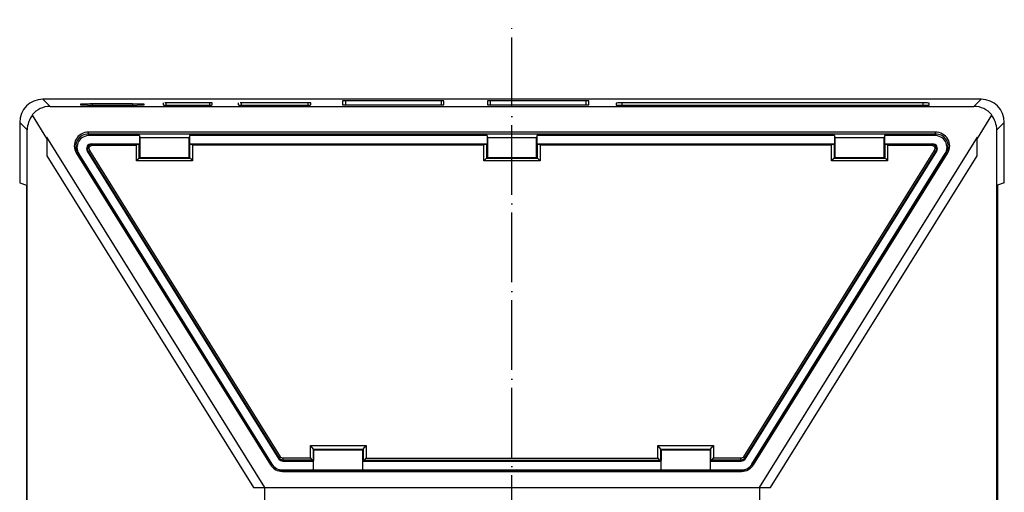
# Model space of a CAD drawing. Header units: millimetres. Extents: x 2672 to 3854, y 1493 to 2329.
# Tile 4 of 13: x 2941 to 3111, y 1986 to 2067. Entities that reach past the tile are written whole.
import ezdxf

# ---------------------------------------------------------------- set-up
doc = ezdxf.new("R2010")
doc.units = ezdxf.units.MM
doc.linetypes.add('ACAD_ISO04W100', pattern=[30, 24, -3, 0, -3])
doc.linetypes.add('PHANTOM', pattern=[0.8, 0.45, -0.05, 0.1, -0.05, 0.1, -0.05])
doc.layers.add('DEFAULT_3', color=7, linetype='PHANTOM')

msp = doc.modelspace()

# ---------------------------------------------------------------- linework, layer by layer
at = {"color": 7, "linetype": 'Continuous'}
for p, q in [((2946.43, 2052.493), (2945.183, 2053.74)), ((3107.17, 2053.74), (2945.183, 2053.74)), ((2996.926, 2053.446), (2996.926, 2052.779)), ((2997.426, 2053.459), (2997.426, 2052.766)), ((3013.926, 2053.459), (2997.426, 2053.459)), ((3013.926, 2053.459), (3013.926, 2052.766)), ((3014.426, 2052.779), (3014.426, 2053.446)), ((3021.926, 2053.446), (3021.926, 2052.779)), ((3022.426, 2053.459), (3022.426, 2052.766)), ((3038.926, 2053.459), (3022.426, 2053.459)), ((3038.926, 2053.459), (3038.926, 2052.766)), ((3039.426, 2052.779), (3039.426, 2053.446)), ((3105.923, 2052.493), (3107.17, 2053.74)), ((2946.43, 2052.493), (3105.923, 2052.493)), ((2951.676, 2052.861), (2951.676, 2052.783)), ((2953.676, 2052.913), (2953.676, 2052.73)), ((2960.676, 2052.913), (2953.676, 2052.913)), ((2953.676, 2052.73), (2960.676, 2052.73)), ((2960.676, 2052.913), (2960.676, 2052.73)), ((2962.676, 2052.783), (2962.676, 2052.861)), ((2965.926, 2053.099), (2965.926, 2052.746)), ((2966.426, 2053.112), (2966.426, 2052.733)), ((2973.926, 2053.112), (2966.426, 2053.112)), ((2966.426, 2052.733), (2973.926, 2052.733)), ((2973.926, 2053.112), (2973.926, 2052.733)), ((2974.426, 2052.746), (2974.426, 2053.099)), ((2978.926, 2053.099), (2978.926, 2052.746)), ((2979.426, 2053.112), (2979.426, 2052.733)), ((2990.926, 2053.112), (2979.426, 2053.112)), ((2979.426, 2052.733), (2990.926, 2052.733)), ((2990.926, 2053.112), (2990.926, 2052.733)), ((2991.426, 2052.746), (2991.426, 2053.099)), ((2997.426, 2052.766), (3013.926, 2052.766)), ((3022.426, 2052.766), (3038.926, 2052.766)), ((3044.176, 2053.067), (3044.176, 2052.726)), ((3045.176, 2052.7), (3045.176, 2053.093)), ((3097.176, 2053.093), (3045.176, 2053.093)), ((3045.176, 2052.7), (3097.176, 2052.7)), ((3097.176, 2052.7), (3097.176, 2053.093)), ((3098.176, 2052.726), (3098.176, 2053.067)), ((2945.886, 2046.983), (2943.403, 2050.967)), ((3108.95, 2050.967), (3106.467, 2046.983)), ((2941.184, 2049.741), (2941.184, 2039.289)), ((2942.486, 2048.44), (2941.184, 2049.741)), ((2942.486, 1889.055), (2942.486, 2048.44)), ((3109.867, 2048.44), (3111.169, 2049.741)), ((3109.867, 1889.055), (3109.867, 2048.44)), ((3111.169, 2039.289), (3111.169, 2049.741)), ((2945.886, 2047.172), (2945.886, 2043.958)), ((2983.511, 1986.8), (2945.886, 2047.172)), ((2953.075, 2047.723), (2953.075, 2048.051)), ((3099.278, 2048.051), (2953.075, 2048.051)), ((2953.075, 2047.723), (2953.266, 2047.496)), ((3099.278, 2047.723), (2953.075, 2047.723)), ((2961.864, 2047.496), (2953.266, 2047.496)), ((2961.864, 2047.496), (2961.864, 2046.042)), ((2961.864, 2047.496), (2961.926, 2047.058)), ((2961.926, 2047.058), (2961.926, 2043.663)), ((2970.426, 2047.058), (2961.926, 2047.058)), ((2970.489, 2047.496), (2970.426, 2047.058)), ((2970.426, 2043.663), (2970.426, 2047.058)), ((2970.489, 2047.496), (2970.489, 2046.042)), ((3021.864, 2047.496), (2970.489, 2047.496)), ((3021.864, 2047.496), (3021.864, 2046.042)), ((3021.864, 2047.496), (3021.926, 2047.058)), ((3021.926, 2047.058), (3021.926, 2043.663)), ((3030.426, 2047.058), (3021.926, 2047.058)), ((3030.489, 2047.496), (3030.426, 2047.058)), ((3030.426, 2043.663), (3030.426, 2047.058)), ((3030.489, 2047.496), (3030.489, 2046.042)), ((3081.864, 2047.496), (3030.489, 2047.496)), ((3106.467, 2047.172), (3068.842, 1986.8)), ((3081.864, 2047.496), (3081.864, 2046.042)), ((3081.864, 2047.496), (3081.926, 2047.058)), ((3081.926, 2047.058), (3081.926, 2043.663)), ((3090.426, 2047.058), (3081.926, 2047.058)), ((3090.489, 2047.496), (3090.426, 2047.058)), ((3090.426, 2043.663), (3090.426, 2047.058)), ((3090.489, 2047.496), (3090.489, 2046.042)), ((3099.087, 2047.496), (3090.489, 2047.496)), ((3099.278, 2047.723), (3099.087, 2047.496)), ((3099.278, 2047.723), (3099.278, 2048.051)), ((3106.467, 2043.958), (3106.467, 2047.172)), ((2953.56, 2046.042), (2953.746, 2045.988)), ((2953.56, 2046.042), (2961.864, 2046.042)), ((2953.746, 2045.988), (2953.746, 2045.784)), ((2953.746, 2045.988), (2961.52, 2045.988)), ((2953.746, 2045.784), (2961.322, 2045.784)), ((2961.52, 2045.988), (2961.322, 2045.784)), ((2961.322, 2043.133), (2961.322, 2045.784)), ((2961.52, 2045.988), (2961.839, 2046.004)), ((2961.864, 2046.042), (2961.839, 2046.004)), ((2961.839, 2043.531), (2961.839, 2046.004)), ((2970.489, 2046.042), (2970.514, 2046.004)), ((2970.489, 2046.042), (3021.864, 2046.042)), ((2970.514, 2046.004), (2970.514, 2043.531)), ((2970.514, 2046.004), (2970.833, 2045.988)), ((2971.031, 2045.784), (2970.833, 2045.988)), ((3021.52, 2045.988), (2970.833, 2045.988)), ((2971.031, 2045.784), (2971.031, 2043.133)), ((3021.322, 2045.784), (2971.031, 2045.784)), ((3021.52, 2045.988), (3021.322, 2045.784)), ((3021.322, 2043.133), (3021.322, 2045.784)), ((3021.52, 2045.988), (3021.839, 2046.004)), ((3021.864, 2046.042), (3021.839, 2046.004)), ((3021.839, 2043.531), (3021.839, 2046.004)), ((3030.489, 2046.042), (3030.514, 2046.004)), ((3030.489, 2046.042), (3081.864, 2046.042)), ((3030.514, 2046.004), (3030.514, 2043.531)), ((3030.514, 2046.004), (3030.833, 2045.988)), ((3031.031, 2045.784), (3030.833, 2045.988)), ((3081.52, 2045.988), (3030.833, 2045.988)), ((3031.031, 2045.784), (3031.031, 2043.133)), ((3081.322, 2045.784), (3031.031, 2045.784)), ((3081.52, 2045.988), (3081.322, 2045.784)), ((3081.322, 2043.133), (3081.322, 2045.784)), ((3081.52, 2045.988), (3081.839, 2046.004)), ((3081.864, 2046.042), (3081.839, 2046.004)), ((3081.839, 2043.531), (3081.839, 2046.004)), ((3090.489, 2046.042), (3098.793, 2046.042)), ((3090.489, 2046.042), (3090.514, 2046.004)), ((3090.514, 2046.004), (3090.514, 2043.531)), ((3090.514, 2046.004), (3090.833, 2045.988)), ((3090.833, 2045.988), (3098.607, 2045.988)), ((3091.031, 2045.784), (3090.833, 2045.988)), ((3091.031, 2045.784), (3091.031, 2043.133)), ((3091.031, 2045.784), (3098.607, 2045.784)), ((3098.793, 2046.042), (3098.607, 2045.988)), ((3098.607, 2045.988), (3098.607, 2045.784)), ((2945.886, 2043.958), (2981.541, 1986.747)), ((2951.176, 2044.587), (2950.948, 2044.508)), ((2950.948, 2044.508), (2984.495, 1990.681)), ((2951.176, 2044.587), (2984.723, 1990.76)), ((2951.176, 2044.587), (2951.377, 2044.349)), ((2984.744, 1990.812), (2951.377, 2044.349)), ((2985.969, 1991.657), (2952.878, 2044.753)), ((2952.878, 2044.753), (2953.05, 2044.704)), ((2953.05, 2044.704), (2953.281, 2044.905)), ((2985.969, 1991.883), (2953.05, 2044.704)), ((2986.201, 1992.085), (2953.281, 2044.905)), ((2961.701, 2043.524), (2961.322, 2043.133)), ((2961.839, 2043.531), (2961.701, 2043.524)), ((2970.652, 2043.524), (2961.701, 2043.524)), ((2961.839, 2043.531), (2961.926, 2043.663)), ((2961.926, 2043.663), (2970.426, 2043.663)), ((2970.514, 2043.531), (2970.426, 2043.663)), ((2970.652, 2043.524), (2970.514, 2043.531)), ((2970.652, 2043.524), (2971.031, 2043.133)), ((3021.701, 2043.524), (3021.322, 2043.133)), ((3021.839, 2043.531), (3021.701, 2043.524)), ((3030.652, 2043.524), (3021.701, 2043.524)), ((3021.839, 2043.531), (3021.926, 2043.663)), ((3021.926, 2043.663), (3030.426, 2043.663)), ((3030.514, 2043.531), (3030.426, 2043.663)), ((3030.652, 2043.524), (3030.514, 2043.531)), ((3030.652, 2043.524), (3031.031, 2043.133)), ((3099.072, 2044.905), (3066.152, 1992.085)), ((3099.475, 2044.753), (3066.383, 1991.657)), ((3099.303, 2044.704), (3066.383, 1991.883)), ((3067.609, 1990.812), (3100.975, 2044.349)), ((3067.63, 1990.76), (3101.177, 2044.587)), ((3067.858, 1990.681), (3101.404, 2044.508)), ((3070.812, 1986.747), (3106.467, 2043.958)), ((3081.701, 2043.524), (3081.322, 2043.133)), ((3081.839, 2043.531), (3081.701, 2043.524)), ((3090.652, 2043.524), (3081.701, 2043.524)), ((3081.839, 2043.531), (3081.926, 2043.663)), ((3081.926, 2043.663), (3090.426, 2043.663)), ((3090.514, 2043.531), (3090.426, 2043.663)), ((3090.652, 2043.524), (3090.514, 2043.531)), ((3090.652, 2043.524), (3091.031, 2043.133)), ((3099.303, 2044.704), (3099.072, 2044.905)), ((3099.475, 2044.753), (3099.303, 2044.704)), ((3101.177, 2044.587), (3100.975, 2044.349)), ((3101.177, 2044.587), (3101.404, 2044.508)), ((2971.031, 2043.133), (2961.322, 2043.133)), ((3031.031, 2043.133), (3021.322, 2043.133)), ((3091.031, 2043.133), (3081.322, 2043.133)), ((2941.184, 2039.289), (2942.359, 2038.897)), ((2942.359, 2038.897), (2942.359, 1898.597)), ((3111.169, 2039.289), (3109.994, 2038.897)), ((3109.994, 2038.897), (3109.994, 1898.597)), ((2991.372, 1991.814), (2991.372, 1993.993)), ((2991.889, 1993.372), (2991.372, 1993.993)), ((2991.372, 1993.993), (3000.981, 1993.993)), ((3000.462, 1993.365), (3000.981, 1993.993)), ((3000.981, 1993.993), (3000.981, 1991.814)), ((3051.372, 1991.814), (3051.372, 1993.993)), ((3051.372, 1993.993), (3060.981, 1993.993)), ((3051.889, 1993.372), (3051.372, 1993.993)), ((3060.462, 1993.365), (3060.981, 1993.993)), ((3060.981, 1993.993), (3060.981, 1991.814)), ((2991.889, 1991.432), (2991.889, 1993.372)), ((2991.891, 1993.365), (3000.462, 1993.365)), ((2991.926, 1993.191), (2991.926, 1991.432)), ((3000.425, 1993.191), (2991.928, 1993.191)), ((3000.426, 1991.432), (3000.426, 1993.191)), ((3000.464, 1993.372), (3000.464, 1991.432)), ((3051.889, 1991.432), (3051.889, 1993.372)), ((3051.891, 1993.365), (3060.462, 1993.365)), ((3051.926, 1993.191), (3051.926, 1991.432)), ((3060.425, 1993.191), (3051.928, 1993.191)), ((3060.426, 1991.432), (3060.426, 1993.191)), ((3060.464, 1993.372), (3060.464, 1991.432)), ((2984.723, 1990.76), (2984.495, 1990.681)), ((2984.723, 1990.76), (2984.744, 1990.812)), ((2985.969, 1991.883), (2986.201, 1992.085)), ((2985.969, 1991.657), (2985.969, 1991.883)), ((2986.697, 1991.259), (2986.697, 1991.814)), ((2991.372, 1991.814), (2986.697, 1991.814)), ((2991.657, 1991.486), (2986.697, 1991.486)), ((2991.926, 1991.259), (2986.697, 1991.259)), ((2991.372, 1991.814), (2991.657, 1991.486)), ((2991.889, 1991.432), (2991.657, 1991.486)), ((2991.926, 1991.259), (2991.889, 1991.432)), ((2991.926, 1989.804), (2991.926, 1991.259)), ((3000.426, 1991.259), (3000.464, 1991.432)), ((3000.426, 1989.804), (3000.426, 1991.259)), ((3051.926, 1991.259), (3000.426, 1991.259)), ((3000.696, 1991.486), (3000.464, 1991.432)), ((3000.696, 1991.486), (3000.981, 1991.814)), ((3000.696, 1991.486), (3051.657, 1991.486)), ((3000.981, 1991.814), (3051.372, 1991.814)), ((3051.372, 1991.814), (3051.657, 1991.486)), ((3051.889, 1991.432), (3051.657, 1991.486)), ((3051.926, 1991.259), (3051.889, 1991.432)), ((3051.926, 1989.804), (3051.926, 1991.259)), ((3060.426, 1991.259), (3060.464, 1991.432)), ((3065.656, 1991.259), (3060.426, 1991.259)), ((3060.426, 1989.804), (3060.426, 1991.259)), ((3060.696, 1991.486), (3060.464, 1991.432)), ((3060.696, 1991.486), (3060.981, 1991.814)), ((3065.656, 1991.486), (3060.696, 1991.486)), ((3065.656, 1991.814), (3060.981, 1991.814)), ((3065.656, 1991.259), (3065.656, 1991.814)), ((3066.383, 1991.883), (3066.152, 1992.085)), ((3066.383, 1991.657), (3066.383, 1991.883)), ((3067.63, 1990.76), (3067.609, 1990.812)), ((3067.63, 1990.76), (3067.858, 1990.681)), ((2986.529, 1989.751), (2986.55, 1989.804)), ((2986.529, 1989.751), (2986.529, 1989.547)), ((2986.529, 1989.751), (3065.824, 1989.751)), ((2986.529, 1989.547), (3065.824, 1989.547)), ((2986.55, 1989.804), (3065.803, 1989.804)), ((3065.824, 1989.751), (3065.803, 1989.804)), ((3065.824, 1989.751), (3065.824, 1989.547)), ((2981.541, 1986.747), (3070.812, 1986.747)), ((2983.426, 1986.747), (2983.426, 1950.747)), ((3068.926, 1986.747), (3068.926, 1950.747))]:
    msp.add_line(p, q, dxfattribs=at)
for centre, major_axis, ratio, start_param, end_param in [((2945.186, 2049.738), (2.83, -2.83), 0.999315, 2.3565371, 3.9266482), ((2997.426, 2053.446), (0.5, 0), 0.0261859, 1.5707963, 3.1415927), ((3013.926, 2053.446), (0.5, 0), 0.0261859, 0, 1.5707963), ((3022.426, 2053.446), (0.5, 0), 0.0261859, 1.5707963, 3.1415927), ((3038.926, 2053.446), (0.5, 0), 0.0261859, 0, 1.5707963), ((3107.167, 2049.738), (2.83, 2.83), 0.999315, -0.7850555, 0.7850555), ((2946.459, 2048.465), (-1.642, 3.685), 0.9902207, -0.4154509, 0.4631789), ((2953.676, 2052.861), (2, 0), 0.0261859, 1.5707963, 3.1415927), ((2953.676, 2052.783), (2, 0), 0.0261859, -3.1415927, -1.5707963), ((2960.676, 2052.861), (2, 0), 0.0261859, 0, 1.5707963), ((2960.676, 2052.783), (2, 0), 0.0261859, -1.5707963, 0), ((2966.426, 2052.746), (0.5, 0), 0.0261859, 3.1415927, 4.712389), ((2966.426, 2053.099), (0.5, 0), 0.0261859, 1.5707963, 1.9634273), ((2973.926, 2053.099), (0.5, 0), 0.0261859, 0, 1.5707963), ((2973.926, 2052.746), (0.5, 0), 0.0261859, -1.5707963, 0), ((2979.426, 2052.746), (0.5, 0), 0.0261859, 3.1415927, 4.712389), ((2979.426, 2053.099), (0.5, 0), 0.0261859, 1.5707963, 1.9634273), ((2990.926, 2053.099), (0.5, 0), 0.0261859, 0, 1.5707963), ((2990.926, 2052.746), (0.5, 0), 0.0261859, -1.5707963, 0), ((2997.426, 2052.779), (0.5, 0), 0.0261859, 3.1415927, 4.712389), ((3013.926, 2052.779), (0.5, 0), 0.0261859, -1.5707963, 0), ((3022.426, 2052.779), (0.5, 0), 0.0261859, 3.1415927, 4.712389), ((3038.926, 2052.779), (0.5, 0), 0.0261859, -1.5707963, 0), ((3045.176, 2053.067), (1, 0), 0.0261859, 1.5707963, 3.1415927), ((3045.176, 2052.726), (1, 0), 0.0261859, 3.1415927, 4.712389), ((3097.176, 2053.067), (1, 0), 0.0261859, 0, 1.5707963), ((3097.176, 2052.726), (1, 0), 0.0261859, -1.5707963, 0), ((3105.894, 2048.465), (1.642, 3.685), 0.9902207, -0.4631789, 0.4154509), ((2946.53, 2048.394), (3.716, -1.62), 0.9846257, 2.8601299, 3.5470197), ((3105.823, 2048.394), (3.716, 1.62), 0.9846257, -0.405427, 0.2814628), ((2953.266, 2045.411), (2.195, 0), 0.9499203, 1.5707963, 3.676126), ((3099.087, 2045.411), (2.195, 0), 0.9499203, -0.5345334, 1.5707963), ((2953.606, 2045.179), (-0.642, 0.61), 0.9481431, -0.784189, 1.3040912), ((3098.747, 2045.179), (0.642, 0.61), 0.9481431, -1.3040912, 0.784189), ((2986.563, 1991.985), (0.456, 2.134), 0.9849252, -3.9369909, -2.9341971), ((3065.789, 1991.985), (-0.456, 2.134), 0.9849252, -3.3489882, -2.3461944)]:
    msp.add_ellipse(centre, major_axis=major_axis, ratio=ratio, start_param=start_param, end_param=end_param, dxfattribs=at)
for points, knots in [([(2953.075, 2048.051), (2952.642, 2048.056), (2951.771, 2047.827), (2950.817, 2046.911), (2950.489, 2045.662), (2950.735, 2044.843), (2950.948, 2044.508)], [0, 0, 0, 0, 0.260623, 0.514185, 0.7608679, 1, 1, 1, 1]), ([(2953.075, 2047.723), (2952.699, 2047.724), (2951.938, 2047.544), (2951.082, 2046.757), (2950.759, 2045.643), (2950.982, 2044.898), (2951.176, 2044.587)], [0, 0, 0, 0, 0.254222, 0.5047034, 0.7519549, 1, 1, 1, 1]), ([(3101.404, 2044.508), (3101.623, 2044.849), (3101.865, 2045.679), (3101.523, 2046.932), (3100.566, 2047.834), (3099.703, 2048.055), (3099.278, 2048.051)], [0, 0, 0, 0, 0.2440663, 0.489522, 0.7445591, 1, 1, 1, 1]), ([(3101.177, 2044.587), (3101.371, 2044.898), (3101.594, 2045.643), (3101.27, 2046.757), (3100.414, 2047.544), (3099.654, 2047.724), (3099.278, 2047.723)], [0, 0, 0, 0, 0.2480854, 0.4953238, 0.7458163, 1, 1, 1, 1]), ([(2953.05, 2044.704), (2952.974, 2044.829), (2952.883, 2045.123), (2952.983, 2045.571), (2953.299, 2045.907), (2953.599, 2045.988), (2953.746, 2045.988)], [0, 0, 0, 0, 0.2504098, 0.4994518, 0.7488195, 1, 1, 1, 1]), ([(2953.281, 2044.905), (2953.175, 2045.072), (2953.138, 2045.552), (2953.557, 2045.787), (2953.746, 2045.784)], [0, 0, 0, 0, 0.5123429, 1, 1, 1, 1]), ([(3098.607, 2045.988), (3098.754, 2045.988), (3099.054, 2045.907), (3099.37, 2045.571), (3099.47, 2045.123), (3099.379, 2044.829), (3099.303, 2044.704)], [0, 0, 0, 0, 0.2512262, 0.5005842, 0.7496113, 1, 1, 1, 1]), ([(3098.607, 2045.784), (3098.706, 2045.785), (3098.907, 2045.731), (3099.124, 2045.508), (3099.192, 2045.199), (3099.128, 2044.993), (3099.072, 2044.905)], [0, 0, 0, 0, 0.2468415, 0.490484, 0.7402079, 1, 1, 1, 1]), ([(2984.495, 1990.681), (2984.708, 1990.331), (2985.323, 1989.755), (2986.136, 1989.543), (2986.529, 1989.547)], [0, 0, 0, 0, 0.5102303, 1, 1, 1, 1]), ([(2984.723, 1990.76), (2984.91, 1990.46), (2985.445, 1989.939), (2986.17, 1989.751), (2986.529, 1989.751)], [0, 0, 0, 0, 0.4961608, 1, 1, 1, 1]), ([(2986.697, 1991.486), (2986.553, 1991.486), (2986.263, 1991.558), (2986.045, 1991.763), (2985.969, 1991.883)], [0, 0, 0, 0, 0.5031713, 1, 1, 1, 1]), ([(2986.697, 1991.259), (2986.553, 1991.259), (2986.263, 1991.331), (2986.045, 1991.537), (2985.969, 1991.657)], [0, 0, 0, 0, 0.5031714, 1, 1, 1, 1]), ([(2986.697, 1991.814), (2986.599, 1991.814), (2986.401, 1991.863), (2986.252, 1992.003), (2986.201, 1992.085)], [0, 0, 0, 0, 0.5031713, 1, 1, 1, 1]), ([(3066.152, 1992.085), (3066.101, 1992.003), (3065.952, 1991.863), (3065.754, 1991.814), (3065.656, 1991.814)], [0, 0, 0, 0, 0.4968285, 1, 1, 1, 1]), ([(3066.383, 1991.883), (3066.308, 1991.763), (3066.09, 1991.558), (3065.8, 1991.486), (3065.656, 1991.486)], [0, 0, 0, 0, 0.4968285, 1, 1, 1, 1]), ([(3066.383, 1991.657), (3066.308, 1991.537), (3066.09, 1991.331), (3065.8, 1991.259), (3065.656, 1991.259)], [0, 0, 0, 0, 0.4968286, 1, 1, 1, 1]), ([(3065.824, 1989.751), (3066.183, 1989.751), (3066.908, 1989.939), (3067.443, 1990.46), (3067.63, 1990.76)], [0, 0, 0, 0, 0.5039101, 1, 1, 1, 1]), ([(3065.824, 1989.547), (3066.227, 1989.542), (3067.041, 1989.762), (3067.651, 1990.34), (3067.858, 1990.681)], [0, 0, 0, 0, 0.5028099, 1, 1, 1, 1])]:
    msp.add_open_spline(points, degree=3, knots=knots, dxfattribs=at)
at = {"layer": 'DEFAULT_3', "color": 1, "linetype": 'ACAD_ISO04W100', "ltscale": 0.5}
msp.add_line((3026.176, 1871.172), (3026.176, 2067.448), dxfattribs=at)

doc.saveas('drawing.dxf')
